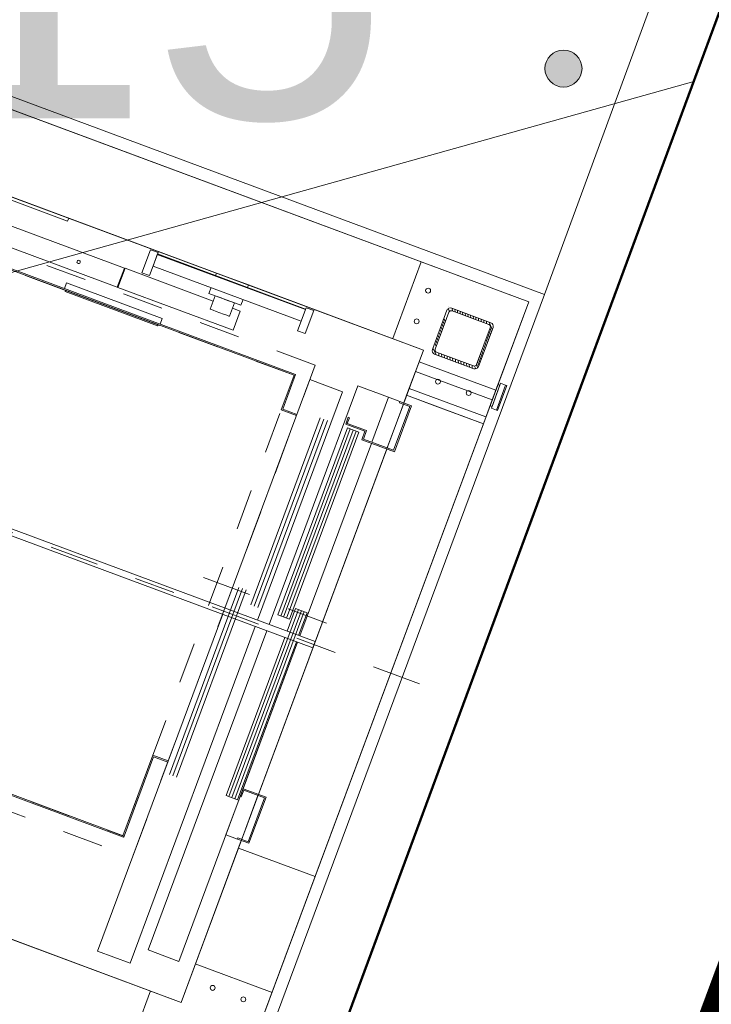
# Model space of a CAD drawing. Extents: x 5470850 to 5471103, y 5921888 to 5922012.
# Tile 30 of 44: x 5470998.19 to 5470999.88, y 5921945.27 to 5921947.67. Entities that reach past the tile are written whole.
import ezdxf
from ezdxf.enums import TextEntityAlignment as Align

# ---------------------------------------------------------------- set-up
doc = ezdxf.new("R2010")
doc.units = 0
doc.header["$PDSIZE"] = 0.75
for name, pattern in [('ACAD_ISO04W100', [30, 24, -3, 0, -3]), ('AM_ISO02W050', [7.5, 6, -1.5]), ('AM_ISO08W050', [18, 12, -1.5, 3, -1.5]), ('budynki akt$0$DASHED', [19.049999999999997, 12.7, -6.35]), ('PRZER2-1', [3, 2, -1]), ('PRZER3-1', [4, 3, -1])]:
    doc.linetypes.add(name, pattern=pattern)
doc.layers.get('0').update_dxf_attribs({"linetype": 'CONTINUOUS', "lineweight": 13})
doc.layers.get('Defpoints').update_dxf_attribs({"linetype": 'CONTINUOUS'})
for name, color, linetype, lineweight in [('000_wymiarowanie ', 7, 'CONTINUOUS', 0), ('A_GRANICA OPRACOWANIA', 7, 'CONTINUOUS', 0), ('AM_0', 7, 'CONTINUOUS', 50), ('GESBLO', 7, 'CONTINUOUS', 18), ('GESBZO', 7, 'CONTINUOUS', 50), ('GSSKOA', 7, 'PRZER3-1', 18), ('GULKPR', 36, 'CONTINUOUS', 18), ('LDBuffer-AM_0', 7, 'CONTINUOUS', 50), ('LDCar-AM_0', 7, 'CONTINUOUS', 50), ('LDCar-AM_7', 4, 'AM_ISO08W050', 25), ('LDCar-AM_8', 1, 'CONTINUOUS', 25), ('LDCarFrame-AM_0', 7, 'CONTINUOUS', 50), ('LDCarFrame-AM_3', 6, 'AM_ISO02W050', 25), ('LDElectricalComponents-AM_0', 7, 'CONTINUOUS', 50), ('LDForces-AM_0', 7, 'CONTINUOUS', 50), ('LDHallButton-AM_0', 7, 'CONTINUOUS', 50), ('LDShaft-AM_0', 7, 'CONTINUOUS', 50), ('LDShaft-AM_7', 4, 'AM_ISO08W050', 25), ('OT_Rzedna', 7, 'CONTINUOUS', 18), ('wysokosci', 7, 'CONTINUOUS', 18)]:
    doc.layers.add(name, color=color, linetype=linetype, lineweight=lineweight)
doc.styles.add('GEO-INFO', font='arial.ttf')
doc.styles.add('narrow b. maly', font='ARIALN.TTF', dxfattribs={"width": 0.9})
doc.dimstyles.new('1-5', dxfattribs={"dimscale": 0, "dimtxt": 1.25, "dimasz": 0.5, "dimexe": 0.2, "dimexo": 5, "dimgap": 0.1, "dimtad": 1, "dimzin": 9, "dimdsep": 46, "dimtxsty": 'narrow b. maly', "dimblk": 'OBLIQUE', "dimcen": 0.5, "dimdle": 0.2, "dimadec": 0, "dimazin": 0, "dimtfac": 1, "dimtdec": 1, "dimtix": 1, "dimtmove": 2, "dimatfit": 3, "dimfxl": 0, "dimtolj": 1, "dimtzin": 0, "dimlwd": -1, "dimlwe": -1, "dimarcsym": 0})

# ---------------------------------------------------------------- blocks, each defined once
blk = doc.blocks.new('OTRS')
at = {"linetype": 'Continuous', "lineweight": 13}
blk.add_hatch(color=0, dxfattribs=at).paths.add_polyline_path([(0, -0.090553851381, 1), (0, 0.090553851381, 1)])
at = {"color": 0, "linetype": 'Continuous', "lineweight": 13}
blk.add_circle((0, 0), 0.090553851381, dxfattribs=at)
blk = doc.blocks.new('zw$F2F8')
at = {"lineweight": 0}
h = blk.add_hatch(dxfattribs=at)
h.set_pattern_fill('HYPECUTREGION', color=0, scale=0.4999999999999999, angle=269.9999999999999, style=0, pattern_type=2)
h.set_pattern_definition([(224.9999999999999, (334.6036409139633, -248.4998517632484), (-0.3535533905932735, 0.3535533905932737), [])])
h.paths.add_polyline_path([(362.2250211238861, -253.5998519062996), (362.2250211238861, -243.3998516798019, -0.414213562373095), (363.125020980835, -242.4998517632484), (373.3250210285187, -242.4998517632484, -0.414213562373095), (374.2250211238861, -243.3998518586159), (374.2250211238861, -253.5998519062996, -0.414213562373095), (373.3250210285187, -254.4998517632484), (363.125020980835, -254.4998517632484, -0.414213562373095)], flags=0)
h.paths.add_polyline_path([(362.8250210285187, -243.6998518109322), (362.8250210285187, -253.299851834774, 0.414213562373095), (363.4250209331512, -253.8998517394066), (373.0250210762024, -253.8998516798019, 0.414213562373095), (373.625020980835, -253.299851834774), (373.625020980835, -243.6998518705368, 0.414213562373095), (373.0250210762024, -243.0998517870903), (363.425020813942, -243.0998518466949, 0.414213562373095)], flags=0)
at = {"color": 0, "linetype": 'Continuous', "lineweight": 0, "ltscale": 0.25}
for p, q in [((192.2250210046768, -232.4998517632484), (172.2250211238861, -232.4998517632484)), ((362.2250211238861, -232.4998517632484), (382.2250211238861, -232.4998517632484)), ((202.2250211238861, -260.4998517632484), (202.2250211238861, -240.4998519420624)), ((352.2250208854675, -260.4998517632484), (352.2250210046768, -240.4998518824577)), ((363.125020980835, -242.4998517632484), (373.3250207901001, -242.4998517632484)), ((362.2250211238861, -243.3998518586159), (362.2250211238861, -253.5998519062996)), ((362.8250210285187, -243.6998518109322), (362.8250210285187, -253.299851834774)), ((373.0250210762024, -243.0998517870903), (363.4250211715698, -243.099851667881)), ((373.625020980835, -253.299851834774), (373.625020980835, -243.6998518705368)), ((374.2250208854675, -243.3998519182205), (374.2250208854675, -253.5998518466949)), ((373.3250210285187, -254.4998518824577), (363.1250211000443, -254.4998518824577)), ((363.4250209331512, -253.8998517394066), (373.0250210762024, -253.8998516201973))]:
    blk.add_line(p, q, dxfattribs=at)
at = {"color": 0, "linetype": 'ACAD_ISO04W100', "lineweight": 0, "ltscale": 0.25}
blk.add_line((374.2250210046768, -242.4998518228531), (374.2250210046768, -242.4998518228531), dxfattribs=at)
at = {"color": 0, "lineweight": 0}
for points in [[(105.2250211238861, 47.50014799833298), (385.2250211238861, 47.50014817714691), (385.2250211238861, -263.4998518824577), (105.2250211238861, -263.4998519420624)], [(108.2250211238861, 44.50014805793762), (382.2250211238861, 44.50014799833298), (382.2250211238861, -260.4998517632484), (108.2250210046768, -260.4998519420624)], [(172.2250210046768, 44.50014811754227), (382.2250211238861, 44.50014799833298), (382.2250211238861, -260.4998517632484), (172.2250208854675, -260.4998518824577)], [(192.2250210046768, -240.4998518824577), (362.2250208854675, -240.4998518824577), (362.2250211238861, 24.50014811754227), (192.2250208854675, 24.50014811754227)]]:
    blk.add_lwpolyline(points, close=True, dxfattribs=at)
for centre, radius in [((368.2250211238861, -236.4998517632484), 0.5999999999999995), ((376.2250210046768, -236.4998516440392), 0.5999999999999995), ((198.2250211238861, -246.4998516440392), 0.6), ((356.2250208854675, -246.4998517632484), 0.5999999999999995), ((198.2250212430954, -254.4998516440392), 0.6), ((356.2250208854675, -254.4998516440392), 0.5999999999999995)]:
    blk.add_circle(centre, radius, dxfattribs=at)
at = {"color": 0, "linetype": 'Continuous', "lineweight": 0, "ltscale": 0.25}
for centre, start, end in [((363.1250212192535, -243.3998517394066), 90.00000314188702, 180.0000031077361), ((373.325021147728, -243.3998517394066), 3.107736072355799e-06, 90.00000314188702), ((363.125020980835, -253.5998517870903), 180.0000031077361, 270.000003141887), ((373.3250210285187, -253.5998518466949), 270.000003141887, 3.107736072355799e-06)]:
    blk.add_arc(centre, 0.8999999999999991, start, end, dxfattribs=at)
at = {"color": 0, "linetype": 'Continuous', "lineweight": 0, "ltscale": 0.25, "extrusion": (-1.923932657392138e-13, 7.579122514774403e-14, -1)}
blk.add_arc((-363.4250209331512, -243.6998518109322), 0.5999999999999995, 359.9999968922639, 89.999996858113, dxfattribs=at)
at = {"color": 0, "linetype": 'Continuous', "lineweight": 0, "ltscale": 0.25, "extrusion": (1.13464793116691e-13, 4.709063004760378e-14, -1)}
blk.add_arc((-373.0250210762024, -243.6998517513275), 0.5999999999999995, 89.999996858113, 179.9999968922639, dxfattribs=at)
at = {"color": 0, "linetype": 'Continuous', "lineweight": 0, "ltscale": 0.25, "extrusion": (-7.870642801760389e-14, -1.894780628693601e-13, -1)}
blk.add_arc((-363.4250209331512, -253.2998518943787), 0.5999999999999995, 269.999996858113, 359.9999968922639, dxfattribs=at)
at = {"color": 0, "linetype": 'Continuous', "lineweight": 0, "ltscale": 0.25, "extrusion": (7.556918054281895e-14, -3.139375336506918e-14, -1)}
blk.add_arc((-373.0250210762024, -253.299851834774), 0.5999999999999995, 179.9999968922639, 269.999996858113, dxfattribs=at)
at = {"layer": 'AM_0', "color": 0, "lineweight": 0}
for p, q in [((358.4250209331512, -186.5248518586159), (356.9250209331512, -186.5248518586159)), ((356.9250209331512, -186.5248518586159), (356.9250209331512, -194.8748518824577)), ((362.2250208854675, -186.5248517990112), (361.5750210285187, -186.5248518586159)), ((362.2250210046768, -194.8748518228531), (362.2250208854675, -186.5248517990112)), ((356.9250209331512, -188.1998518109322), (353.4250209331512, -188.1998518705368)), ((353.4250209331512, -188.1998518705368), (353.4250209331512, -188.390152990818)), ((353.4250209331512, -188.390152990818), (353.4250209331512, -188.9320848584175)), ((353.4250209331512, -188.9320848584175), (353.4250209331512, -189.7431433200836)), ((353.4250209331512, -189.7431433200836), (353.4250209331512, -190.6998518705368)), ((356.9250210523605, -188.390152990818), (356.9250209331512, -188.1998518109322)), ((356.9250209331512, -188.9320848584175), (356.9250210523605, -188.390152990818)), ((356.9250209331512, -189.743143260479), (356.9250209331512, -188.9320848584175)), ((356.9250209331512, -190.6998519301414), (356.9250209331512, -189.743143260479)), ((353.4250209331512, -190.6998518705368), (353.4250209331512, -191.6565604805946)), ((353.4250209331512, -191.6565604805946), (353.4250209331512, -192.4676187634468)), ((356.9250209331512, -191.6565604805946), (356.9250209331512, -190.6998519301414)), ((356.9250209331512, -192.4676188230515), (356.9250209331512, -191.6565604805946)), ((353.4250209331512, -192.4676187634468), (353.4250209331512, -193.0095506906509)), ((353.4250209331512, -193.0095506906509), (353.4250210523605, -193.1998518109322)), ((353.4250210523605, -193.1998518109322), (356.9250209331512, -193.1998519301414)), ((356.9250209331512, -193.0095506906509), (356.9250209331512, -192.4676188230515)), ((356.9250209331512, -193.1998519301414), (356.9250209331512, -193.0095506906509)), ((356.9250209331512, -194.8748518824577), (358.4250209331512, -194.8748518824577)), ((361.5750210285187, -194.8748517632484), (362.2250210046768, -194.8748518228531))]:
    blk.add_line(p, q, dxfattribs=at)
at = {"layer": 'LDBuffer-AM_0', "color": 0, "lineweight": 0}
for p, q in [((361.9250210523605, -169.3998517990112), (355.9250209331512, -169.3998518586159)), ((355.9250209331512, -169.3998518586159), (355.9250209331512, -171.3998519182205)), ((361.9250210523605, -171.3998518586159), (361.9250210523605, -169.3998517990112)), ((355.9250209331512, -171.3998519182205), (361.9250210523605, -171.3998518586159)), ((361.4250209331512, -171.3998518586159), (358.4250209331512, -171.3998518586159)), ((358.4250209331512, -171.3998518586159), (358.4250209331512, -209.9998518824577)), ((361.4250209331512, -209.9998518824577), (361.4250209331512, -171.3998518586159)), ((361.5750210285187, -209.9998517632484), (361.5750210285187, -171.3998518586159)), ((361.9250209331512, -209.9998517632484), (355.9250209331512, -209.9998518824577)), ((355.9250209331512, -209.9998518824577), (355.9250209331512, -211.9998518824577)), ((358.4250209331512, -209.9998518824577), (361.4250209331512, -209.9998518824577)), ((361.9250209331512, -211.9998518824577), (361.9250209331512, -209.9998517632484)), ((355.9250209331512, -211.9998518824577), (361.9250209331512, -211.9998518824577))]:
    blk.add_line(p, q, dxfattribs=at)
at = {"layer": 'LDCar-AM_0', "color": 0, "lineweight": 0}
for p, q in [((225.1250208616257, -120.9998518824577), (225.125020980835, -213.299851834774)), ((345.7250208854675, -213.299851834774), (345.7250210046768, -120.9998518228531)), ((225.4250209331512, -213.299851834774), (225.4250209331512, -128.9998518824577)), ((345.4250209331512, -128.9998518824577), (345.4250209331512, -212.9998518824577)), ((225.125020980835, -213.299851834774), (225.4250209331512, -213.299851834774)), ((246.4250209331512, -212.9998518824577), (225.4250209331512, -212.9998518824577)), ((225.4250209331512, -212.9998518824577), (225.4250209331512, -213.299851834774)), ((225.4250209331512, -213.299851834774), (246.125020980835, -213.2998518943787)), ((246.125020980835, -213.2998518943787), (246.125020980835, -216.9998518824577)), ((246.4250209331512, -216.9998517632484), (246.4250209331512, -212.9998518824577)), ((336.4250209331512, -212.9998518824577), (336.4250210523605, -216.9998518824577)), ((345.4250209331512, -212.9998518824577), (336.4250209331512, -212.9998518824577)), ((336.7250208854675, -216.9998518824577), (336.7250210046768, -213.299851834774)), ((336.7250210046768, -213.299851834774), (345.7250208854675, -213.299851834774)), ((196.8350210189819, -216.9998518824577), (196.8250209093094, -216.9998518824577)), ((196.8250209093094, -216.9998518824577), (196.8250210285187, -225.4998518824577)), ((284.625020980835, -216.9998518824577), (196.8350210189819, -216.9998518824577)), ((196.8350210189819, -216.9998518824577), (196.8350208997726, -225.4998518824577)), ((345.7750209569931, -216.9998518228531), (286.2250210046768, -216.9998518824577)), ((345.7750209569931, -225.4998518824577), (345.7750209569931, -216.9998518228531)), ((196.8250210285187, -225.4998518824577), (196.8350208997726, -225.4998518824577)), ((196.8350208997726, -225.4998518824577), (284.625020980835, -225.4998518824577)), ((286.2250208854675, -225.4998518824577), (345.7750209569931, -225.4998518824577)), ((284.625020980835, -228.4998518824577), (201.4250209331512, -228.4998518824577)), ((201.4250209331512, -228.4998518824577), (201.4250209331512, -236.4998518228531)), ((348.4250209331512, -228.4998518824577), (286.2250210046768, -228.4998518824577)), ((337.9200209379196, -229.6998518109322), (289.1800209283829, -229.6998519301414)), ((289.1800209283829, -229.6998519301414), (289.1800210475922, -232.6998518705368)), ((337.9200209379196, -232.6998519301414), (337.9200209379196, -229.6998518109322)), ((340.4250209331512, -228.9998518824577), (338.625020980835, -228.9998518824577)), ((338.625020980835, -228.9998518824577), (338.625020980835, -233.9998518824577)), ((338.9250210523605, -229.299851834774), (340.4250209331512, -229.299851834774)), ((338.9250209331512, -234.2998517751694), (338.9250210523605, -229.299851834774)), ((340.4250209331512, -229.299851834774), (340.4250209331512, -228.9998518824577)), ((348.4250209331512, -236.4998518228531), (348.4250209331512, -228.4998518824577)), ((284.625020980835, -233.1998518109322), (243.4300209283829, -233.1998518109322)), ((243.4300209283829, -233.1998518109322), (243.4300210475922, -236.1998518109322)), ((292.1700210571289, -233.1998518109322), (286.2250208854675, -233.1998518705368)), ((289.1800210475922, -232.6998518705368), (337.9200209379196, -232.6998519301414)), ((292.1700210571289, -236.1998518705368), (292.1700210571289, -233.1998518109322)), ((336.4250210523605, -233.9998518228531), (336.4250209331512, -242.4998518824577)), ((338.625020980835, -233.9998518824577), (336.4250210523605, -233.9998518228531)), ((336.7250208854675, -242.1998518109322), (336.7250210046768, -234.299851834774)), ((336.7250210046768, -234.299851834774), (338.9250209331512, -234.2998517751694)), ((201.4250209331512, -236.4998518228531), (284.625020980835, -236.4998518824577)), ((234.4250210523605, -236.4998518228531), (234.4250209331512, -239.4998518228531)), ((244.4250209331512, -236.4998518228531), (234.4250210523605, -236.4998518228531)), ((243.4300210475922, -236.1998518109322), (284.625020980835, -236.1998519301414)), ((246.4250209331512, -236.4998518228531), (244.4250209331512, -236.4998518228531)), ((244.4250209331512, -236.4998518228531), (244.4250209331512, -236.799851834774)), ((244.4250209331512, -236.799851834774), (246.125020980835, -236.799851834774)), ((246.125020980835, -236.799851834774), (246.125020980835, -242.1998518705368)), ((246.4250209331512, -242.4998518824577), (246.4250209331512, -236.4998518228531)), ((284.625020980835, -236.4998518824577), (246.4250209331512, -236.4998518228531)), ((286.2250210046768, -236.1998518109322), (292.1700210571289, -236.1998518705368)), ((286.2250208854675, -236.4998518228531), (336.4250210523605, -236.4998517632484)), ((336.4250210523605, -236.4998517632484), (286.2250208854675, -236.4998518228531)), ((336.7250208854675, -236.4998517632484), (348.4250209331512, -236.4998518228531)), ((348.4250209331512, -236.4998518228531), (336.7250208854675, -236.4998517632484)), ((348.4250210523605, -239.4998518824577), (348.4250209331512, -236.4998518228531)), ((234.7250208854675, -239.4998517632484), (234.4250209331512, -239.4998518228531)), ((234.4250209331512, -239.4998518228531), (234.4250209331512, -242.4998518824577)), ((234.7250208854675, -242.1998519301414), (234.7250208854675, -239.4998517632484)), ((348.4250210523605, -239.4998518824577), (348.125020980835, -239.4998518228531)), ((348.125020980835, -239.4998518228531), (348.125020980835, -242.1998519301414)), ((348.4250209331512, -242.4998518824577), (348.4250210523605, -239.4998518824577)), ((234.4250209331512, -242.4998518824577), (246.4250209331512, -242.4998518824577)), ((246.125020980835, -242.1998518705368), (234.7250208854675, -242.1998519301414)), ((336.4250209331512, -242.4998518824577), (348.4250209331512, -242.4998518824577)), ((348.125020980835, -242.1998519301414), (336.7250208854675, -242.1998518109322))]:
    blk.add_line(p, q, dxfattribs=at)
at = {"layer": 'LDCar-AM_7', "color": 0, "lineweight": 0}
blk.add_line((291.4250209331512, -209.4998518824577), (291.4250209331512, -246.9998518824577), dxfattribs=at)
at = {"layer": 'LDCar-AM_8', "color": 0, "lineweight": 0}
for p, q in [((243.4250209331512, -218.424851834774), (292.1750210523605, -218.424851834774)), ((243.4250209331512, -219.3498518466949), (292.1750209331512, -219.3498517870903)), ((243.4250209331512, -220.2748518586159), (292.1750210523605, -220.2748518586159)), ((289.1750210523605, -222.6248518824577), (337.9250209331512, -222.6248518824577)), ((289.1750210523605, -223.549851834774), (337.9250209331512, -223.549851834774)), ((289.1750209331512, -224.4748517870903), (337.9250210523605, -224.4748519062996)), ((289.1750209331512, -230.4498519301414), (337.9250209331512, -230.4498518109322)), ((289.1750209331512, -231.1998518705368), (337.9250209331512, -231.1998518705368)), ((289.1750209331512, -231.9498518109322), (337.9250209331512, -231.9498518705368)), ((243.4250209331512, -233.9498519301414), (292.1750210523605, -233.9498518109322)), ((243.4250209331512, -234.6998519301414), (292.1750210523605, -234.6998518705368)), ((243.4250209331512, -235.4498518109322), (292.1750210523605, -235.4498518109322))]:
    blk.add_line(p, q, dxfattribs=at)
at = {"layer": 'LDCarFrame-AM_0', "color": 0, "lineweight": 0}
for p, q in [((350.5250209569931, -131.9998518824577), (350.5250209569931, -164.9998518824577)), ((355.5250210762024, -164.9998518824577), (355.5250208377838, -131.9998518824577)), ((350.5250209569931, -164.9998518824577), (355.5250210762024, -164.9998518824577)), ((355.5250208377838, -165.1998519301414), (350.5250209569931, -165.1998519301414)), ((350.5250209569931, -165.1998519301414), (350.5250209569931, -195.1998518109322)), ((355.5250209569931, -188.1998518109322), (355.5250208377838, -165.1998519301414)), ((355.5250209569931, -195.1998518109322), (355.5250209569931, -193.1998518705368)), ((350.5250209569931, -195.1998518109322), (355.5250209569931, -195.1998518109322))]:
    blk.add_line(p, q, dxfattribs=at)
at = {"layer": 'LDCarFrame-AM_3', "color": 0, "lineweight": 0}
for p, q in [((221.3250210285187, 1.000148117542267), (221.3250209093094, -216.9998518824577)), ((221.3250210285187, 1.000148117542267), (221.3250209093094, -216.9998518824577)), ((221.3250210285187, 1.000148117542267), (221.3250209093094, -216.9998518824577)), ((221.3250210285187, 1.000148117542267), (221.3250209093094, -216.9998518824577)), ((349.5250209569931, -216.9998518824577), (349.5250209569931, 1.000148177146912)), ((349.5250209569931, -216.9998518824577), (349.5250209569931, 1.000148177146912)), ((349.5250209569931, -216.9998518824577), (349.5250209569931, 1.000148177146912)), ((349.5250209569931, -216.9998518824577), (349.5250209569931, 1.000148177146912)), ((225.4250209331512, -128.9998518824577), (225.4250209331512, -212.9998518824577)), ((345.4250209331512, -212.9998518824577), (345.4250209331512, -128.9998518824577)), ((225.4250209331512, -212.9998518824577), (345.4250209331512, -212.9998518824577)), ((221.3250209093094, -216.9998518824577), (349.5250209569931, -216.9998518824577)), ((221.3250209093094, -216.9998518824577), (349.5250209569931, -216.9998518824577)), ((221.3250209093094, -216.9998518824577), (349.5250209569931, -216.9998518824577)), ((221.3250209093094, -216.9998518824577), (349.5250209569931, -216.9998518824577))]:
    blk.add_line(p, q, dxfattribs=at)
at = {"layer": 'LDElectricalComponents-AM_0', "color": 0, "lineweight": 0}
for p, q in [((284.625020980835, -69.5998517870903), (284.625020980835, -240.4998518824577)), ((286.2250210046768, -240.4998518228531), (286.2250210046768, -69.5998517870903)), ((361.4250209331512, -67.99985188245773), (361.4250209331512, -147.9998518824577)), ((362.2250210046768, -147.9998518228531), (362.2250210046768, -67.99985182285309)), ((361.4250209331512, -147.9998518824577), (362.2250210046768, -147.9998518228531)), ((284.625020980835, -240.4998518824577), (286.2250210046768, -240.4998518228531))]:
    blk.add_line(p, q, dxfattribs=at)
at = {"layer": 'LDForces-AM_0', "color": 0, "lineweight": 0}
for p, q in [((352.6554690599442, -153.8467784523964), (352.625020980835, -153.9998518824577)), ((352.7421782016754, -153.7170091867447), (352.6554690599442, -153.8467784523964)), ((352.8719475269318, -153.6303001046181), (352.7421782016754, -153.7170091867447)), ((353.0250209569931, -153.5998519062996), (352.8719475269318, -153.6303001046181)), ((353.1780942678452, -153.6303000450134), (353.0250209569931, -153.5998519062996)), ((353.3078635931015, -153.71700912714), (353.1780942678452, -153.6303000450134)), ((353.3945727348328, -153.846778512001), (353.3078635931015, -153.71700912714)), ((353.4250209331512, -153.9998518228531), (353.3945727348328, -153.846778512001)), ((352.625020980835, -153.9998518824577), (352.6554691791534, -154.1529253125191)), ((352.6554691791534, -154.1529253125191), (352.7421783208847, -154.2826945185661)), ((352.7421783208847, -154.2826945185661), (352.8719475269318, -154.3694036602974)), ((352.8719475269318, -154.3694036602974), (353.0250209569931, -154.3998518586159)), ((353.0250209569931, -154.3998518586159), (353.1780943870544, -154.3694036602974)), ((353.1780943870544, -154.3694036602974), (353.3078637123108, -154.2826945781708)), ((353.3078637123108, -154.2826945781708), (353.3945728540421, -154.1529251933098)), ((353.3945728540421, -154.1529251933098), (353.4250209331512, -153.9998518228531))]:
    blk.add_line(p, q, dxfattribs=at)
at = {"layer": 'LDHallButton-AM_0', "color": 0, "lineweight": 0}
for p, q in [((345.4240210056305, -153.4498519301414), (345.125020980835, -153.4498518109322)), ((345.125020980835, -153.4498518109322), (345.125020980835, -177.549851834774)), ((345.4250209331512, -152.9998518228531), (345.4240210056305, -152.9998518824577)), ((345.4240210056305, -152.9998518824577), (345.4240210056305, -177.9998519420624)), ((347.1740210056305, -152.9998518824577), (345.7250210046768, -152.9998518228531)), ((347.1740210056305, -177.9998518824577), (347.1740210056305, -152.9998518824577)), ((345.125020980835, -177.549851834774), (345.4240210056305, -177.549851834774)), ((345.4240210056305, -177.9998519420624), (345.4250209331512, -177.9998517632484)), ((345.7250208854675, -177.9998517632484), (347.1740210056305, -177.9998518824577)), ((354.6750209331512, -260.9998518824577), (354.6750209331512, -262.2998518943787)), ((361.1750209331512, -260.9998518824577), (354.6750209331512, -260.9998518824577)), ((355.1750209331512, -260.4998518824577), (355.1750209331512, -260.9998518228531)), ((360.6750209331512, -260.4998518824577), (355.1750209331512, -260.4998518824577)), ((355.1750209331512, -260.9998518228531), (360.6750210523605, -260.9998518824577)), ((360.6750210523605, -260.9998518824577), (360.6750209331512, -260.4998518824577)), ((361.1750209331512, -262.299851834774), (361.1750209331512, -260.9998518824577)), ((354.6750209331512, -262.2998518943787), (354.6750210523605, -262.5998519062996)), ((361.1750209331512, -262.299851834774), (354.6750209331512, -262.2998518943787)), ((354.6750209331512, -262.2998518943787), (361.1750209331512, -262.299851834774)), ((354.6750210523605, -262.5998519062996), (361.1750210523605, -262.5998517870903)), ((361.1750210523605, -262.5998517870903), (361.1750209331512, -262.299851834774))]:
    blk.add_line(p, q, dxfattribs=at)
at = {"layer": 'LDShaft-AM_0', "color": 0, "lineweight": 0}
for p, q in [((382.2250210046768, -260.4998518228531), (382.2250208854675, 44.50014811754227)), ((192.2250208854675, -240.4998518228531), (192.2250208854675, 24.50014811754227)), ((362.2250210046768, 24.50014811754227), (362.2250208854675, -240.4998518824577)), ((362.2250208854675, -186.5248517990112), (362.2250210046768, -147.9998518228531)), ((192.2250210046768, -179.4998518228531), (192.2250208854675, -240.4998518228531)), ((362.2250208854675, -240.4998518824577), (362.2250210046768, -194.8748518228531)), ((192.2250208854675, -240.4998518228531), (234.4250210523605, -240.4998518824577)), ((232.4250209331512, -240.4998518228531), (192.2250208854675, -240.4998518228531)), ((232.4250210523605, -260.4998518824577), (232.4250209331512, -240.4998518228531)), ((232.4250209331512, -240.4998518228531), (232.4250209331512, -248.4998518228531)), ((234.4250210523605, -240.4998518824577), (232.4250209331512, -240.4998518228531)), ((246.125020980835, -240.4998518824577), (234.7250208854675, -240.4998518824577)), ((336.4250209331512, -240.4998518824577), (246.4250209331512, -240.4998518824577)), ((348.125020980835, -240.4998518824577), (336.7250208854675, -240.4998518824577)), ((348.4250210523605, -240.4998518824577), (362.2250208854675, -240.4998518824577)), ((350.4250209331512, -240.4998518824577), (348.4250210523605, -240.4998518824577)), ((356.6750210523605, -240.4998518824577), (350.4250209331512, -240.4998518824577)), ((350.4250209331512, -240.4998518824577), (350.4250210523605, -260.4998518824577)), ((350.4250210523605, -248.4998518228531), (350.4250209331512, -240.4998518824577)), ((359.1750209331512, -240.4998518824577), (356.6750210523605, -240.4998518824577)), ((356.6750209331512, -260.4998518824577), (356.6750210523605, -240.4998518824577)), ((362.2250208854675, -240.4998518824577), (359.1750209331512, -240.4998518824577)), ((359.1750209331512, -240.4998518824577), (359.1750209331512, -260.4998518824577)), ((232.4250209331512, -248.4998518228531), (232.4250210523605, -260.4998518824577)), ((350.4250210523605, -260.4998518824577), (350.4250210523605, -248.4998518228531)), ((192.2250210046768, -260.4998518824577), (232.4250210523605, -260.4998518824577)), ((232.4250210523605, -260.4998518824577), (350.4250210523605, -260.4998518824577)), ((350.4250210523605, -260.4998518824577), (356.6750209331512, -260.4998518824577)), ((356.6750209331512, -260.4998518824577), (359.1750209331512, -260.4998518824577)), ((359.1750209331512, -260.4998518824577), (362.2250208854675, -260.4998517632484)), ((362.2250208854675, -260.4998517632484), (382.2250210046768, -260.4998518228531))]:
    blk.add_line(p, q, dxfattribs=at)
at = {"layer": 'LDShaft-AM_7', "color": 0, "lineweight": 0}
blk.add_line((285.4250209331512, -267.9998518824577), (285.4250209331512, 52.00014817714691), dxfattribs=at)
blk = doc.blocks.new('_Oblique')
at = {"color": 0, "linetype": 'ByBlock', "lineweight": -2}
blk.add_line((-0.5, -0.5), (0.5, 0.5), dxfattribs=at)
blk = doc.blocks.new('*D26')
at = {"layer": '000_wymiarowanie ', "color": 0}
for p, q in [((5470994.880347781, 5921944.130248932), (5470998.326077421, 5921942.854443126)), ((5470995.067904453, 5921944.060804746), (5470994.998460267, 5921943.873248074)), ((5470998.138520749, 5921942.923887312), (5470998.069076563, 5921942.736330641))]:
    blk.add_line(p, q, dxfattribs=at)
at = {"layer": 'Defpoints', "color": 0}
for p in [(5470995.739018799, 5921945.873367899), (5470998.809635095, 5921944.736450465), (5470998.138520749, 5921942.923887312)]:
    blk.add_point(p, dxfattribs=at)
at = {"layer": '000_wymiarowanie ', "color": 0, "xscale": 0.5, "yscale": 0.5, "zscale": 0.5}
for p, rotation in [((5470995.067904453, 5921944.060804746), 159.6825712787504), ((5470998.138520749, 5921942.923887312), 339.6825712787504)]:
    blk.add_blockref('_Oblique', p, dxfattribs=dict(at, rotation=rotation))
at = {"layer": '000_wymiarowanie ', "color": 0, "insert": (5471000.76222735, 5921942.641489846), "char_height": 1.25, "attachment_point": 5, "rotation": 339.6825712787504, "style": 'narrow b. maly'}
blk.add_mtext('\\A1;{3.27}', dxfattribs=at)

msp = doc.modelspace()

# ---------------------------------------------------------------- linework, layer by layer
at = {"color": 0, "linetype": 'PRZER2-1', "lineweight": 18, "flags": 128}
msp.add_lwpolyline([(5470989.948277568, 5921944.984688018), (5470992.2740634, 5921951.392739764), (5470992.325957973, 5921951.457810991), (5470992.753268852, 5921950.530233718), (5470999.972048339, 5921947.876111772), (5470997.921235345, 5921942.33689563), (5470993.549559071, 5921943.957085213), (5470993.235985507, 5921943.813014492), (5470989.948277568, 5921944.984688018)], dxfattribs=at)
msp.add_lwpolyline([(5470999.476907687, 5921947.003365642), (5470999.818540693, 5921947.932551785), (5470999.678765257, 5921947.854435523)])
at = {"layer": 'A_GRANICA OPRACOWANIA', "color": 1, "linetype": 'budynki akt$0$DASHED', "ltscale": 0.1}
msp.add_lwpolyline([(5470998.517005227, 5921941.068390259, 0.4, 0.4, 0), (5471001.222094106, 5921948.355101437, 0.4, 0.4, 0), (5470994.881561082, 5921950.81254793, 0.4, 0.4, 0), (5470992.095750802, 5921943.31932922, 0.4, 0.4, 0)], format="xyseb", close=True, dxfattribs=at)
at = {"layer": 'GESBLO', "color": 7, "linetype": 'Continuous', "lineweight": 18, "elevation": 10.18}
msp.add_lwpolyline([(5470986.244647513, 5921924.126310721), (5470986.024149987, 5921924.630140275), (5470985.831775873, 5921925.079411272), (5470987.978130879, 5921930.959526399), (5470986.364708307, 5921931.550625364), (5470985.928850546, 5921932.492314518), (5470987.898727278, 5921937.809624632), (5470988.835922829, 5921938.243936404), (5470990.455358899, 5921937.649558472), (5470992.605240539, 5921943.520787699), (5470993.549559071, 5921943.957085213), (5470997.921235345, 5921942.33689563), (5470999.972048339, 5921947.876111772), (5470992.753268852, 5921950.530233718), (5470992.325957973, 5921951.457810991), (5470992.763035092, 5921952.662875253), (5470984.186074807, 5921955.819365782), (5470980.61994223, 5921946.124020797), (5470981.931737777, 5921945.652336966), (5470976.326867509, 5921930.432651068), (5470975.025609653, 5921930.910008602), (5470974.3004168, 5921928.939346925), (5470970.27928537, 5921920.21144738)], dxfattribs=at)
at = {"layer": 'GESBZO', "color": 1, "linetype": 'Continuous', "lineweight": 50, "elevation": 10.18}
msp.add_lwpolyline([(5470986.244647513, 5921924.126310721), (5470986.024149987, 5921924.630140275), (5470985.831775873, 5921925.079411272), (5470987.978130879, 5921930.959526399), (5470986.364708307, 5921931.550625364), (5470985.928850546, 5921932.492314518), (5470987.898727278, 5921937.809624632), (5470988.835922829, 5921938.243936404), (5470990.455358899, 5921937.649558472), (5470992.605240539, 5921943.520787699), (5470993.549559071, 5921943.957085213), (5470997.921235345, 5921942.33689563), (5470999.972048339, 5921947.876111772), (5470992.753268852, 5921950.530233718), (5470992.325957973, 5921951.457810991), (5470992.763035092, 5921952.662875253), (5470984.186074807, 5921955.819365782), (5470980.61994223, 5921946.124020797), (5470981.931737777, 5921945.652336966), (5470976.326867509, 5921930.432651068), (5470975.025609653, 5921930.910008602), (5470974.3004168, 5921928.939346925), (5470970.27928537, 5921920.21144738)], dxfattribs=at)
at = {"layer": 'GSSKOA', "color": 7, "linetype": 'PRZER3-1', "lineweight": 18, "ltscale": 0.5, "elevation": 10.18}
msp.add_lwpolyline([(5470990.455358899, 5921937.649558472), (5470992.605240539, 5921943.520787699), (5470993.549559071, 5921943.957085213), (5470997.921235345, 5921942.33689563), (5470999.972048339, 5921947.876111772), (5470992.753268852, 5921950.530233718), (5470992.325957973, 5921951.457810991), (5470992.763035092, 5921952.662875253), (5470984.186074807, 5921955.819365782), (5470983.81009468, 5921954.787764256), (5470985.030009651, 5921954.33878524), (5470984.116904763, 5921951.881666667), (5470984.116904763, 5921951.881666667), (5470982.902257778, 5921952.334969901), (5470981.55, 5921948.65)], dxfattribs=at)
at = {"layer": 'GULKPR', "color": 36, "linetype": 'Continuous', "lineweight": 18, "elevation": 10.14}
msp.add_lwpolyline([(5470994.83933857, 5921946.26715218), (5470995.70088003, 5921946.36563857), (5470999.841732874, 5921947.524131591)], dxfattribs=at)

# ---------------------------------------------------------------- block references
at = {"xscale": 0.01, "yscale": 0.01, "zscale": 0.01, "rotation": 69.60599730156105}
msp.add_blockref('zw$F2F8', (5470995.664666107, 5921944.310808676), dxfattribs=at)
at = {"layer": 'OT_Rzedna', "color": 7, "linetype": 'Continuous', "xscale": 0.5, "yscale": 0.5, "zscale": 0.5}
msp.add_blockref('OTRS', (5470999.52328305, 5921947.5555523), dxfattribs=at)

# ---------------------------------------------------------------- texts
at = {"layer": 'wysokosci', "color": 7, "style": 'GEO-INFO'}
msp.add_text('16.15', height=0.75, dxfattribs=at).set_placement((5470996.475194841, 5921948.1837886), align=Align.TOP_LEFT)

# ---------------------------------------------------------------- dimensions: what is measured, and where the dimension line sits
at = {"layer": '000_wymiarowanie ', "color": 5}
dim = msp.add_linear_dim(base=(5470998.138520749, 5921942.923887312), p1=(5470995.739018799, 5921945.873367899, 10.18), p2=(5470998.809635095, 5921944.736450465), angle=339.6825712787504, text='{<>}', dimstyle='1-5', override={"dimscale": 1, "dimtxsty": 'narrow b. maly', "dimblk": 'Oblique'}, dxfattribs=at)
dim.commit()
dim.dimension.update_dxf_attribs({"geometry": '*D26', "text_midpoint": (5471000.76222735, 5921942.641489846), "dimtype": 161})

doc.saveas('drawing.dxf')
